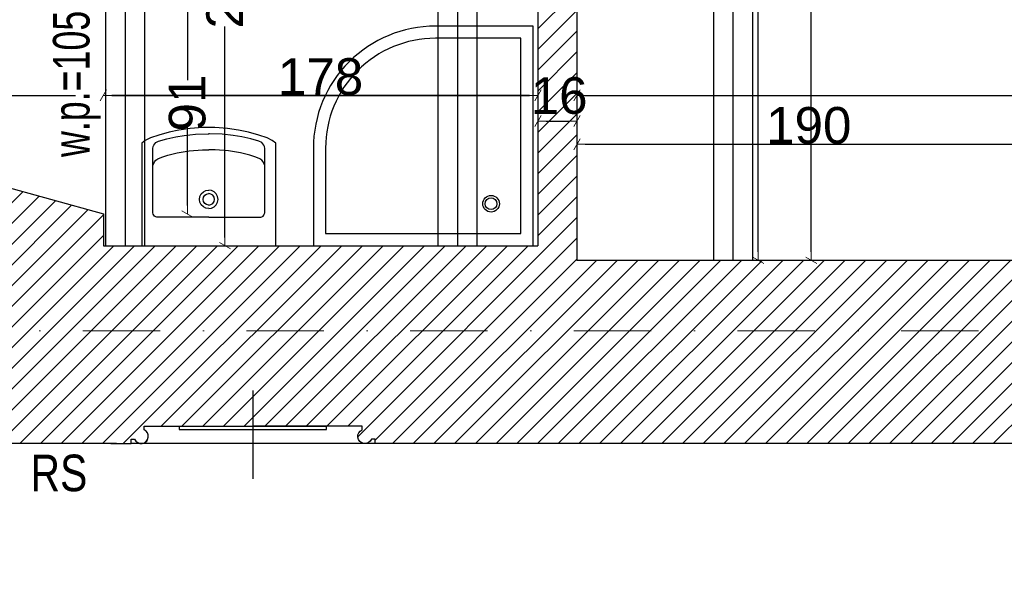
# Model space of a CAD drawing. Header units: millimetres. Extents: x 77315 to 1057463, y -108895 to -47643.
# Tile 11 of 62: x 87981 to 92015, y -106110 to -103747. Entities that reach past the tile are written whole.
import ezdxf

# ---------------------------------------------------------------- set-up
doc = ezdxf.new("R2010")
doc.units = ezdxf.units.MM
doc.header["$MEASUREMENT"] = 0
doc.linetypes.add('Dot & Dashed', pattern=[670.277762, 317.5, -176.388889, 0, -176.388874])
for name, color, linetype in [('belki nad', 7, 'Continuous'), ('DIM MALY', 7, 'Continuous'), ('Drawing & Figure', 7, 'Continuous'), ('meble', 7, 'Continuous'), ('Nowe_A-OKNA-OPIS', 7, 'Continuous'), ('OKNO_DETAL', 7, 'Continuous'), ('opisy inne', 7, 'Continuous'), ('OSIE', 7, 'Continuous'), ('PARAPET', 7, 'Continuous'), ('Structural - Bearing', 7, 'Continuous'), ('Structural - Grid', 7, 'Continuous')]:
    doc.layers.add(name, color=color, linetype=linetype)
doc.styles.add('STYL_AUTOMATYCZNY_2', font='arial.ttf')
doc.styles.add('STYL_AUTOMATYCZNY_3', font='arial.ttf', dxfattribs={"width": 0.8})
doc.styles.add('STYL_AUTOMATYCZNY_4', font='arial.ttf', dxfattribs={"width": 0.7})
doc.dimstyles.new('STYL_AUTOMATYCZNY__1', dxfattribs={"dimtxt": 150, "dimasz": 34.231941, "dimexe": 0.18, "dimexo": 0.0625, "dimgap": 0, "dimtad": 1, "dimdec": 0, "dimlfac": 0.1, "dimzin": 0, "dimdsep": 46, "dimtxsty": 'STYL_AUTOMATYCZNY_2', "dimblk": 'ARROWHEAD_2', "dimblk1": 'ARROWHEAD_2', "dimblk2": 'ARROWHEAD_2', "dimcen": 0.09, "dimse1": 1, "dimse2": 1, "dimclrd": 7, "dimclre": 7, "dimclrt": 7, "dimadec": 0, "dimazin": 0, "dimtfac": 1, "dimtdec": 4, "dimtmove": 0, "dimatfit": 3, "dimfxl": 0, "dimtolj": 1, "dimtzin": 0, "dimarcsym": 0})
doc.dimstyles.new('STYL_AUTOMATYCZNY__2', dxfattribs={"dimtxt": 150, "dimasz": 34.231941, "dimexe": 0.18, "dimexo": 0.0625, "dimgap": 0, "dimtad": 1, "dimtih": 1, "dimtoh": 1, "dimdec": 0, "dimlfac": 0.1, "dimzin": 0, "dimdsep": 46, "dimtxsty": 'STYL_AUTOMATYCZNY_2', "dimblk": 'ARROWHEAD_2', "dimblk1": 'ARROWHEAD_2', "dimblk2": 'ARROWHEAD_2', "dimcen": 0.09, "dimse1": 1, "dimse2": 1, "dimclrd": 7, "dimclre": 7, "dimclrt": 7, "dimadec": 0, "dimazin": 0, "dimtfac": 1, "dimtdec": 4, "dimtmove": 0, "dimatfit": 3, "dimfxl": 0, "dimtolj": 1, "dimtzin": 0, "dimarcsym": 0})
doc.dimstyles.new('STYL_AUTOMATYCZNY__4', dxfattribs={"dimtxt": 150, "dimasz": 34.231941, "dimexe": 0.18, "dimexo": 0.0625, "dimgap": 0, "dimtad": 1, "dimtih": 1, "dimtoh": 1, "dimdec": 0, "dimlfac": 0.1, "dimzin": 0, "dimdsep": 46, "dimtxsty": 'STYL_AUTOMATYCZNY_2', "dimblk": 'ARROWHEAD_2', "dimblk1": 'ARROWHEAD_2', "dimblk2": 'ARROWHEAD_2', "dimcen": 0.09, "dimse1": 1, "dimse2": 1, "dimclrd": 7, "dimclre": 7, "dimclrt": 7, "dimadec": 0, "dimazin": 0, "dimtfac": 1, "dimtdec": 4, "dimtmove": 2, "dimatfit": 3, "dimfxl": 0, "dimtolj": 1, "dimtzin": 0, "dimarcsym": 0})
pattern_1 = [(45, (0, 0), (-42.426407, 42.426407), [])]

# ---------------------------------------------------------------- blocks, each defined once
blk = doc.blocks.new('ARROWHEAD_2')
at = {"color": 0, "linetype": 'Continuous', "lineweight": 0}
for p, q in [((0, 0), (-1, 0)), ((-0.38, -0.66), (0.38, 0.66))]:
    blk.add_line(p, q, dxfattribs=at)
blk = doc.blocks.new('*D162')
at = {"layer": 'Defpoints', "color": 0}
for p in [(90526.9, -102202.9), (91007.1, -102202.9), (90749.8, -104732.9)]:
    blk.add_point(p, dxfattribs=at)
at = {"layer": 'DIM MALY', "color": 7, "lineweight": -2}
for p, q in [((91007.1, -102237.1), (91007.1, -103301.2)), ((91007.1, -104698.6), (91007.1, -103635.2))]:
    blk.add_line(p, q, dxfattribs=at)
at = {"layer": 'DIM MALY', "color": 7, "lineweight": -2, "xscale": 34.23194115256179, "yscale": 34.23194115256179, "zscale": 34.23194115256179}
for p, rotation in [((91007.1, -102202.9), 90), ((91007.1, -104732.9), 270)]:
    blk.add_blockref('ARROWHEAD_2', p, dxfattribs=dict(at, rotation=rotation))
at = {"layer": 'DIM MALY', "color": 7, "insert": (91007.1, -103468.2), "char_height": 150, "attachment_point": 5, "rotation": 90, "style": 'STYL_AUTOMATYCZNY_2'}
blk.add_mtext('\\A1;253', dxfattribs=at)
blk = doc.blocks.new('*D192')
at = {"layer": 'Defpoints', "color": 0}
for p in [(88324.3, -104057.2), (88324.3, -104420.1), (90104.3, -104420.1)]:
    blk.add_point(p, dxfattribs=at)
at = {"layer": 'DIM MALY', "color": 7, "lineweight": -2}
blk.add_line((90070, -104057.2), (88358.5, -104057.2), dxfattribs=at)
at = {"layer": 'DIM MALY', "color": 7, "lineweight": -2, "xscale": 34.23194115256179, "yscale": 34.23194115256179, "zscale": 34.23194115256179, "rotation": 180}
blk.add_blockref('ARROWHEAD_2', (88324.3, -104057.2), dxfattribs=at)
at = {"layer": 'DIM MALY', "color": 7, "lineweight": -2, "xscale": 34.23194115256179, "yscale": 34.23194115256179, "zscale": 34.23194115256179}
blk.add_blockref('ARROWHEAD_2', (90104.3, -104057.2), dxfattribs=at)
at = {"layer": 'DIM MALY', "color": 7, "insert": (89213.9, -103980.6), "char_height": 150, "attachment_point": 5, "style": 'STYL_AUTOMATYCZNY_2'}
blk.add_mtext('\\A1;178', dxfattribs=at)
blk = doc.blocks.new('*D193')
at = {"layer": 'Defpoints', "color": 0}
for p in [(90104.3, -104057.2), (88324.3, -104420.1), (90104.3, -104420.1)]:
    blk.add_point(p, dxfattribs=at)
at = {"layer": 'DIM MALY', "color": 7, "lineweight": -2}
blk.add_line((88358.5, -104057.2), (90070, -104057.2), dxfattribs=at)
at = {"layer": 'DIM MALY', "color": 7, "lineweight": -2, "xscale": 34.23194115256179, "yscale": 34.23194115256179, "zscale": 34.23194115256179, "rotation": 180}
blk.add_blockref('ARROWHEAD_2', (88324.3, -104057.2), dxfattribs=at)
at = {"layer": 'DIM MALY', "color": 7, "lineweight": -2, "xscale": 34.23194115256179, "yscale": 34.23194115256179, "zscale": 34.23194115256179}
blk.add_blockref('ARROWHEAD_2', (90104.3, -104057.2), dxfattribs=at)
at = {"layer": 'DIM MALY', "color": 7, "insert": (89213.9, -103980.6), "char_height": 150, "attachment_point": 5, "style": 'STYL_AUTOMATYCZNY_2'}
blk.add_mtext('\\A1;178', dxfattribs=at)
blk = doc.blocks.new('*D194')
at = {"layer": 'Defpoints', "color": 0}
for p in [(92164.3, -104257.2), (90264.3, -104620.1), (92164.3, -104620.1)]:
    blk.add_point(p, dxfattribs=at)
at = {"layer": 'DIM MALY', "color": 7, "lineweight": -2}
blk.add_line((90298.5, -104257.2), (92130, -104257.2), dxfattribs=at)
at = {"layer": 'DIM MALY', "color": 7, "lineweight": -2, "xscale": 34.23194115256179, "yscale": 34.23194115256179, "zscale": 34.23194115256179, "rotation": 180}
blk.add_blockref('ARROWHEAD_2', (90264.3, -104257.2), dxfattribs=at)
at = {"layer": 'DIM MALY', "color": 7, "lineweight": -2, "xscale": 34.23194115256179, "yscale": 34.23194115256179, "zscale": 34.23194115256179}
blk.add_blockref('ARROWHEAD_2', (92164.3, -104257.2), dxfattribs=at)
at = {"layer": 'DIM MALY', "color": 7, "insert": (91213.9, -104180.6), "char_height": 150, "attachment_point": 5, "style": 'STYL_AUTOMATYCZNY_2'}
blk.add_mtext('\\A1;190', dxfattribs=at)
blk = doc.blocks.new('*D195')
at = {"layer": 'Defpoints', "color": 0}
for p in [(92164.3, -104257.2), (90264.3, -104620.1), (92164.3, -104620.1)]:
    blk.add_point(p, dxfattribs=at)
at = {"layer": 'DIM MALY', "color": 7, "lineweight": -2}
blk.add_line((90298.5, -104257.2), (92130, -104257.2), dxfattribs=at)
at = {"layer": 'DIM MALY', "color": 7, "lineweight": -2, "xscale": 34.23194115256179, "yscale": 34.23194115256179, "zscale": 34.23194115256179, "rotation": 180}
blk.add_blockref('ARROWHEAD_2', (90264.3, -104257.2), dxfattribs=at)
at = {"layer": 'DIM MALY', "color": 7, "lineweight": -2, "xscale": 34.23194115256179, "yscale": 34.23194115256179, "zscale": 34.23194115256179}
blk.add_blockref('ARROWHEAD_2', (92164.3, -104257.2), dxfattribs=at)
at = {"layer": 'DIM MALY', "color": 7, "insert": (91213.9, -104180.6), "char_height": 150, "attachment_point": 5, "style": 'STYL_AUTOMATYCZNY_2'}
blk.add_mtext('\\A1;190', dxfattribs=at)
blk = doc.blocks.new('*D197')
at = {"layer": 'Defpoints', "color": 0}
for p in [(92164.3, -104257.2), (90264.3, -104620.1), (92164.3, -104620.1)]:
    blk.add_point(p, dxfattribs=at)
at = {"layer": 'DIM MALY', "color": 7, "lineweight": -2}
blk.add_line((90298.5, -104257.2), (92130, -104257.2), dxfattribs=at)
at = {"layer": 'DIM MALY', "color": 7, "lineweight": -2, "xscale": 34.23194115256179, "yscale": 34.23194115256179, "zscale": 34.23194115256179, "rotation": 180}
blk.add_blockref('ARROWHEAD_2', (90264.3, -104257.2), dxfattribs=at)
at = {"layer": 'DIM MALY', "color": 7, "lineweight": -2, "xscale": 34.23194115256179, "yscale": 34.23194115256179, "zscale": 34.23194115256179}
blk.add_blockref('ARROWHEAD_2', (92164.3, -104257.2), dxfattribs=at)
at = {"layer": 'DIM MALY', "color": 7, "insert": (91213.9, -104180.6), "char_height": 150, "attachment_point": 5, "style": 'STYL_AUTOMATYCZNY_2'}
blk.add_mtext('\\A1;190', dxfattribs=at)
blk = doc.blocks.new('*D220')
at = {"layer": 'Defpoints', "color": 0}
for p in [(90104.3, -104057.2), (88324.3, -104420.1), (90104.3, -104420.1)]:
    blk.add_point(p, dxfattribs=at)
at = {"layer": 'DIM MALY', "color": 7, "lineweight": -2}
blk.add_line((88358.5, -104057.2), (90070, -104057.2), dxfattribs=at)
at = {"layer": 'DIM MALY', "color": 7, "lineweight": -2, "xscale": 34.23194115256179, "yscale": 34.23194115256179, "zscale": 34.23194115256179, "rotation": 180}
blk.add_blockref('ARROWHEAD_2', (88324.3, -104057.2), dxfattribs=at)
at = {"layer": 'DIM MALY', "color": 7, "lineweight": -2, "xscale": 34.23194115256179, "yscale": 34.23194115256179, "zscale": 34.23194115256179}
blk.add_blockref('ARROWHEAD_2', (90104.3, -104057.2), dxfattribs=at)
at = {"layer": 'DIM MALY', "color": 7, "insert": (89213.9, -103980.6), "char_height": 150, "attachment_point": 5, "style": 'STYL_AUTOMATYCZNY_2'}
blk.add_mtext('\\A1;178', dxfattribs=at)
blk = doc.blocks.new('*D221')
at = {"layer": 'Defpoints', "color": 0}
for p in [(90264.3, -104162.2), (90104.3, -104420.1), (90264.3, -104420.1)]:
    blk.add_point(p, dxfattribs=at)
at = {"layer": 'DIM MALY', "color": 7, "lineweight": -2}
blk.add_line((90138.5, -104162.2), (90230, -104162.2), dxfattribs=at)
at = {"layer": 'DIM MALY', "color": 7, "lineweight": -2, "xscale": 34.23194115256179, "yscale": 34.23194115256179, "zscale": 34.23194115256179, "rotation": 180}
blk.add_blockref('ARROWHEAD_2', (90104.3, -104162.2), dxfattribs=at)
at = {"layer": 'DIM MALY', "color": 7, "lineweight": -2, "xscale": 34.23194115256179, "yscale": 34.23194115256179, "zscale": 34.23194115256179}
blk.add_blockref('ARROWHEAD_2', (90264.3, -104162.2), dxfattribs=at)
at = {"layer": 'DIM MALY', "color": 7, "insert": (90191.1, -104058.6), "char_height": 150, "attachment_point": 5, "style": 'STYL_AUTOMATYCZNY_2'}
blk.add_mtext('\\A1;16', dxfattribs=at)
blk = doc.blocks.new('*D222')
at = {"layer": 'Defpoints', "color": 0}
for p in [(95044.3, -104057.2), (95044.3, -104106.5), (90264.3, -104420.1)]:
    blk.add_point(p, dxfattribs=at)
at = {"layer": 'DIM MALY', "color": 7, "lineweight": -2}
blk.add_line((90298.5, -104057.2), (95010, -104057.2), dxfattribs=at)
at = {"layer": 'DIM MALY', "color": 7, "lineweight": -2, "xscale": 34.23194115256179, "yscale": 34.23194115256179, "zscale": 34.23194115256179, "rotation": 180}
blk.add_blockref('ARROWHEAD_2', (90264.3, -104057.2), dxfattribs=at)
at = {"layer": 'DIM MALY', "color": 7, "lineweight": -2, "xscale": 34.23194115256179, "yscale": 34.23194115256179, "zscale": 34.23194115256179}
blk.add_blockref('ARROWHEAD_2', (95044.3, -104057.2), dxfattribs=at)
at = {"layer": 'DIM MALY', "color": 7, "insert": (92653.9, -103980.6), "char_height": 150, "attachment_point": 5, "style": 'STYL_AUTOMATYCZNY_2'}
blk.add_mtext('\\A1;478', dxfattribs=at)
blk = doc.blocks.new('*D287')
at = {"layer": 'Defpoints', "color": 0}
for p in [(88591.9, -103632.9), (88668.3, -103632.9), (88591.9, -104542.9)]:
    blk.add_point(p, dxfattribs=at)
at = {"layer": 'DIM MALY', "color": 7, "lineweight": -2}
for p, q in [((88668.3, -103667.1), (88668.3, -103995.1)), ((88668.3, -104508.6), (88668.3, -104181.1))]:
    blk.add_line(p, q, dxfattribs=at)
at = {"layer": 'DIM MALY', "color": 7, "lineweight": -2, "xscale": 34.23194115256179, "yscale": 34.23194115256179, "zscale": 34.23194115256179}
for p, rotation in [((88668.3, -103632.9), 90), ((88668.3, -104542.9), 270)]:
    blk.add_blockref('ARROWHEAD_2', p, dxfattribs=dict(at, rotation=rotation))
at = {"layer": 'DIM MALY', "color": 7, "insert": (88668.3, -104088.1), "char_height": 150, "attachment_point": 5, "rotation": 90, "style": 'STYL_AUTOMATYCZNY_2'}
blk.add_mtext('\\A1;91', dxfattribs=at)
blk = doc.blocks.new('*D294')
at = {"layer": 'Defpoints', "color": 0}
for p in [(88883.4, -102542.9), (88821.9, -104672.9), (88883.4, -104672.9)]:
    blk.add_point(p, dxfattribs=at)
at = {"layer": 'DIM MALY', "color": 7, "lineweight": -2}
for p, q in [((88821.9, -102577.1), (88821.9, -103441.2)), ((88821.9, -104638.6), (88821.9, -103775.2))]:
    blk.add_line(p, q, dxfattribs=at)
at = {"layer": 'DIM MALY', "color": 7, "lineweight": -2, "xscale": 34.23194115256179, "yscale": 34.23194115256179, "zscale": 34.23194115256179}
for p, rotation in [((88821.9, -102542.9), 90), ((88821.9, -104672.9), 270)]:
    blk.add_blockref('ARROWHEAD_2', p, dxfattribs=dict(at, rotation=rotation))
at = {"layer": 'DIM MALY', "color": 7, "insert": (88821.9, -103608.2), "char_height": 150, "attachment_point": 5, "rotation": 90, "style": 'STYL_AUTOMATYCZNY_2'}
blk.add_mtext('\\A1;213', dxfattribs=at)
blk = doc.blocks.new('*D329')
at = {"layer": 'Defpoints', "color": 0}
for p in [(90539.7, -100832.9), (90964.3, -104732.9), (91223.9, -104732.9)]:
    blk.add_point(p, dxfattribs=at)
at = {"layer": 'DIM MALY', "color": 7, "lineweight": -2}
for p, q in [((91223.9, -100867.1), (91223.9, -102617.8)), ((91223.9, -104698.6), (91223.9, -102948.6))]:
    blk.add_line(p, q, dxfattribs=at)
at = {"layer": 'DIM MALY', "color": 7, "lineweight": -2, "xscale": 34.23194115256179, "yscale": 34.23194115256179, "zscale": 34.23194115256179}
for p, rotation in [((91223.9, -100832.9), 90), ((91223.9, -104732.9), 270)]:
    blk.add_blockref('ARROWHEAD_2', p, dxfattribs=dict(at, rotation=rotation))
at = {"layer": 'DIM MALY', "color": 7, "insert": (91223.9, -102783.2), "char_height": 150, "attachment_point": 5, "rotation": 90, "style": 'STYL_AUTOMATYCZNY_2'}
blk.add_mtext('\\A1;390', dxfattribs=at)
blk = doc.blocks.new('*D371')
at = {"layer": 'Defpoints', "color": 0}
for p in [(87564.1, -105009.4), (118544.1, -105413.4), (118544.1, -106621.5)]:
    blk.add_point(p, dxfattribs=at)
at = {"layer": 'DIM MALY', "color": 7, "lineweight": -2}
blk.add_line((87598.4, -106621.5), (118509.9, -106621.5), dxfattribs=at)
at = {"layer": 'DIM MALY', "color": 7, "lineweight": -2, "xscale": 34.23194115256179, "yscale": 34.23194115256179, "zscale": 34.23194115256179, "rotation": 180}
blk.add_blockref('ARROWHEAD_2', (87564.1, -106621.5), dxfattribs=at)
at = {"layer": 'DIM MALY', "color": 7, "lineweight": -2, "xscale": 34.23194115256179, "yscale": 34.23194115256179, "zscale": 34.23194115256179}
blk.add_blockref('ARROWHEAD_2', (118544.1, -106621.5), dxfattribs=at)
at = {"layer": 'DIM MALY', "color": 7, "insert": (103054.1, -106544.9), "char_height": 150, "attachment_point": 5, "style": 'STYL_AUTOMATYCZNY_2'}
blk.add_mtext('\\A1;3098', dxfattribs=at)
blk = doc.blocks.new('*D462')
at = {"layer": 'Defpoints', "color": 0}
for p in [(88591.9, -103632.9), (88668.3, -103632.9), (88591.9, -104542.9)]:
    blk.add_point(p, dxfattribs=at)
at = {"layer": 'DIM MALY', "color": 7, "lineweight": -2}
for p, q in [((88668.3, -103667.1), (88668.3, -103995.1)), ((88668.3, -104508.6), (88668.3, -104181.1))]:
    blk.add_line(p, q, dxfattribs=at)
at = {"layer": 'DIM MALY', "color": 7, "lineweight": -2, "xscale": 34.23194115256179, "yscale": 34.23194115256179, "zscale": 34.23194115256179}
for p, rotation in [((88668.3, -103632.9), 90), ((88668.3, -104542.9), 270)]:
    blk.add_blockref('ARROWHEAD_2', p, dxfattribs=dict(at, rotation=rotation))
at = {"layer": 'DIM MALY', "color": 7, "insert": (88668.3, -104088.1), "char_height": 150, "attachment_point": 5, "rotation": 90, "style": 'STYL_AUTOMATYCZNY_2'}
blk.add_mtext('\\A1;91', dxfattribs=at)

msp = doc.modelspace()

# ---------------------------------------------------------------- hatches: boundary and pattern name
at = {"layer": 'Drawing & Figure'}
h = msp.add_hatch(dxfattribs=at)
h.set_pattern_fill('Common_Brick_0002', color=256, style=0, pattern_type=2)
h.set_pattern_definition(pattern_1)
h.paths.add_polyline_path([(89654.6, -100102.9), (89694.3, -101162.9), (90244.3, -101151.9), (90244.3, -101152.9), (90264.3, -101152.9), (90264.3, -100832.9), (90764.3, -100826.6), (90823.3, -100825.8), (90823.3, -100825.3), (90903.3, -100824.3), (90903.3, -100824.8), (90983.3, -100823.8), (93664.1, -100790.2), (93744.1, -100789.2), (93824.1, -100788.2), (94503.3, -100779.6), (94854.3, -100775.2), (94934.3, -100774.2), (95014.3, -100773.2), (95044.3, -100772.9), (95044.3, -101287.2), (95044.3, -104162.2), (95044.3, -104362.2), (95044.3, -104732.9), (93158.2, -104732.9), (93068.8, -105120.5), (93068.8, -105263.1), (93082.2, -105383.1), (93091.7, -105383.1, -0.383982), (93127.2, -105418.4), (93139.5, -105418.4), (93139.5, -105433.4, 1.205804), (93187.4, -105465.6), (93202.1, -105465.6), (93202.1, -105483.1), (93284.8, -105483.1), (95122.5, -105483.1), (95163.8, -105483.1), (95163.8, -105465.6), (95178.6, -105465.6, 0.263086), (95201.5, -105483.1), (95209.5, -105483.1, 0.761796), (95217, -105427), (95217, -105412.2), (95663.8, -105412.2), (96110.6, -105412.2), (96110.6, -105427, 0.761796), (96118.1, -105483.1), (96126, -105483.1, 0.263086), (96149, -105465.6), (96163.8, -105465.6), (96163.8, -105483.1), (96246.4, -105483.1), (98021.7, -105483.1), (98037.6, -105483.1), (98037.6, -105465.6), (98052.4, -105465.6, 1.205804), (98100.2, -105433.4), (98100.2, -105418.4), (98112.6, -105418.4, -0.383982), (98148.1, -105383.1), (98157.6, -105383.1), (98170.9, -105263.1), (98170.9, -105130.5), (98077.5, -104882.9), (97788, -104882.9), (95677.5, -104882.9), (95679.6, -104662.9), (95682.5, -104362.2), (95684.4, -104162.2), (95712.1, -101287.2), (95727.5, -99682.9), (98025, -99682.9), (98094.2, -99114.5), (98094.2, -98984.5), (95622.2, -98984.5), (95616.6, -97541), (95023.8, -97541), (95026.5, -98041.5), (94503.3, -98041.4), (93024.1, -98041), (93024.1, -98041), (93024.1, -98532.9), (93024.1, -98981.5), (93034.1, -98981.5), (93164.1, -98981.5), (93164.1, -98532.9), (93164.1, -98201.5), (94503.3, -98201.5), (95016.5, -98201.5), (95016.5, -99042.9), (95036.5, -99042.9), (95274.5, -99042.9), (95274.5, -99182.9), (95016.5, -99182.9), (95016.5, -100032.8), (94642.7, -100032.8), (94503.3, -100032.8), (94346.5, -100032.8), (93368.8, -100032.8), (93187.6, -100032.8), (93187.6, -99972.8), (93047.6, -99972.8), (93047.6, -100102.8), (92867.6, -100102.8), (92867.6, -100591.8), (92867.6, -100622.8), (91784.1, -100622.8), (91784.1, -99845), (91644.1, -99845), (91644.1, -100102.9), (90903.3, -100102.9), (90764.3, -100102.9)])
h.paths.add_polyline_path([(94000.4, -100634.4), (93799.7, -100634.4), (93799.7, -100374.4), (94079.7, -100374.4), (94079.7, -100565.3)], flags=0)
h = msp.add_hatch(dxfattribs=at)
h.set_pattern_fill('Common_Brick_0002', color=256, style=0, pattern_type=2)
h.set_pattern_definition(pattern_1)
h.paths.add_polyline_path([(87734.4, -104420.9), (87590.3, -104420.9), (87592.9, -104560.9), (87592.9, -104676.4), (87592.9, -105483.1), (88377.9, -105483.1), (88437.5, -105483.1), (88437.5, -105465.6), (88452.3, -105465.6, 0.263086), (88475.3, -105483.1), (88483.2, -105483.1, 0.761796), (88490.7, -105427), (88490.7, -105412.2), (88937.5, -105412.2), (89384.3, -105412.2), (89384.3, -105427, 0.761796), (89391.8, -105483.1), (89399.7, -105483.1, 0.263086), (89422.7, -105465.6), (89437.5, -105465.6), (89437.5, -105483.1), (89501.9, -105483.1), (92019.7, -105483.1), (92102.4, -105483.1), (92102.4, -105465.6), (92117.2, -105465.6, 1.205804), (92165, -105433.4), (92165, -105418.4), (92177.3, -105418.4, -0.383982), (92212.8, -105383.1), (92222.4, -105383.1), (92235.7, -105263.1), (92235.7, -105120.5), (92171.9, -104732.9), (90264.3, -104732.9), (90264.3, -103092.3), (90264.3, -102852.3), (90264.3, -102612.2), (90264.3, -102325.5), (90264.3, -102122.9), (90234.3, -102122.9), (90234.3, -102138), (90104.3, -102138), (90104.3, -102122.9), (90104.3, -102122.9), (90104.3, -102325.5), (90104.3, -102442.9), (90104.3, -102612.2), (90104.3, -102852.3), (90104.3, -103092.3), (90104.3, -104672.9), (88324.3, -104672.9), (88324.3, -104542.9), (87884.4, -104420.9), (87734.4, -104420.9)])

# ---------------------------------------------------------------- linework, layer by layer
at = {"layer": 'belki nad'}
for p, q in [((90823.3, -100825.3), (90823.3, -104732.9)), ((90983.3, -100823.3), (90983.3, -104732.9)), ((88333.3, -101062.8), (88333.3, -104672.9)), ((88493.3, -101062.8), (88493.3, -104672.9)), ((89694.4, -101062.9), (89694.4, -104672.9)), ((89854.4, -101162.9), (89854.4, -104672.9))]:
    msp.add_line(p, q, dxfattribs=at)
at = {"layer": 'meble'}
for p, q in [((88620.6, -104226.9), (88655.7, -104221)), ((88655.7, -104221), (88701.5, -104215.7)), ((88701.5, -104215.7), (88752.9, -104213.9)), ((88752.9, -104213.9), (88756.1, -104213.9)), ((88759.2, -104213.9), (88756.1, -104213.9)), ((88810.6, -104215.7), (88759.2, -104213.9)), ((88856.5, -104221), (88810.6, -104215.7)), ((88891.6, -104226.9), (88856.5, -104221)), ((88528, -104266.8), (88531, -104260.6)), ((88531, -104260.6), (88535, -104255.2)), ((88535, -104255.2), (88539.1, -104250.1)), ((88539.1, -104250.1), (88550.5, -104244.1)), ((88550.5, -104244.1), (88583.8, -104235)), ((88583.8, -104235), (88620.6, -104226.9)), ((88928.4, -104235), (88891.6, -104226.9)), ((88961.6, -104244.1), (88928.4, -104235)), ((88973, -104250.1), (88961.6, -104244.1)), ((88977.2, -104255.2), (88973, -104250.1)), ((88981.1, -104260.6), (88977.2, -104255.2)), ((88984.2, -104266.8), (88981.1, -104260.6)), ((88526.8, -104274.7), (88528, -104266.8)), ((88526.8, -104538.3), (88526.8, -104274.7)), ((88563.3, -104309.5), (88588.5, -104301.9)), ((88588.5, -104301.9), (88626, -104292.8)), ((88626, -104292.8), (88675.6, -104284.2)), ((88675.6, -104284.2), (88730.4, -104279.5)), ((88730.4, -104279.5), (88756.1, -104279.5)), ((88781.7, -104279.5), (88756.1, -104279.5)), ((88836.5, -104284.2), (88781.7, -104279.5)), ((88886.2, -104292.8), (88836.5, -104284.2)), ((88923.6, -104301.9), (88886.2, -104292.8)), ((88948.8, -104309.5), (88923.6, -104301.9)), ((88985.3, -104274.7), (88984.2, -104266.8)), ((88985.3, -104538.3), (88985.3, -104274.7)), ((88526.8, -104343.6), (88533.1, -104329)), ((88533.1, -104329), (88538.8, -104322.3)), ((88538.8, -104322.3), (88546.7, -104316.6)), ((88546.7, -104316.6), (88563.3, -104309.5)), ((88965.4, -104316.6), (88948.8, -104309.5)), ((88973.3, -104322.3), (88965.4, -104316.6)), ((88979, -104329), (88973.3, -104322.3)), ((88985.3, -104343.6), (88979, -104329)), ((88719.8, -104471.1), (88725.2, -104460.5)), ((88725.2, -104460.5), (88733.7, -104452)), ((88733.7, -104452), (88744.3, -104446.6)), ((88739.5, -104466.3), (88747.1, -104461.2)), ((88744.3, -104446.6), (88756.1, -104444.8)), ((88747.1, -104461.2), (88756.1, -104459.4)), ((88767.8, -104446.6), (88756.1, -104444.8)), ((88765, -104461.2), (88756.1, -104459.4)), ((88772.6, -104466.3), (88765, -104461.2)), ((88778.5, -104452), (88767.8, -104446.6)), ((88786.9, -104460.5), (88778.5, -104452)), ((88792.3, -104471.1), (88786.9, -104460.5)), ((88718, -104482.9), (88719.8, -104471.1)), ((88719.8, -104494.6), (88718, -104482.9)), ((88725.2, -104505.3), (88719.8, -104494.6)), ((88733.7, -104513.7), (88725.2, -104505.3)), ((88732.7, -104482.9), (88734.4, -104473.9)), ((88734.4, -104491.8), (88732.7, -104482.9)), ((88734.4, -104473.9), (88739.5, -104466.3)), ((88739.5, -104499.4), (88734.4, -104491.8)), ((88747.1, -104504.5), (88739.5, -104499.4)), ((88756.1, -104506.3), (88747.1, -104504.5)), ((88756.1, -104506.3), (88765, -104504.5)), ((88765, -104504.5), (88772.6, -104499.4)), ((88777.7, -104473.9), (88772.6, -104466.3)), ((88772.6, -104499.4), (88777.7, -104491.8)), ((88779.5, -104482.9), (88777.7, -104473.9)), ((88777.7, -104491.8), (88779.5, -104482.9)), ((88778.5, -104513.7), (88786.9, -104505.3)), ((88786.9, -104505.3), (88792.3, -104494.6)), ((88794.2, -104482.9), (88792.3, -104471.1)), ((88792.3, -104494.6), (88794.2, -104482.9)), ((88528.6, -104543.6), (88526.8, -104538.3)), ((88531, -104548.3), (88528.6, -104543.6)), ((88744.3, -104519.1), (88733.7, -104513.7)), ((88756.1, -104521), (88744.3, -104519.1)), ((88756.1, -104521), (88767.8, -104519.1)), ((88767.8, -104519.1), (88778.5, -104513.7)), ((88981.2, -104548.3), (88983.5, -104543.6)), ((88983.5, -104543.6), (88985.3, -104538.3)), ((88533.9, -104551.4), (88531, -104548.3)), ((88538.5, -104554.1), (88533.9, -104551.4)), ((88543.3, -104555.4), (88538.5, -104554.1)), ((88756.1, -104555.4), (88543.3, -104555.4)), ((88756.1, -104555.4), (88968.8, -104555.4)), ((88968.8, -104555.4), (88973.7, -104554.1)), ((88973.7, -104554.1), (88978.2, -104551.4)), ((88978.2, -104551.4), (88981.2, -104548.3))]:
    msp.add_line(p, q, dxfattribs=at)
for points in [[(90084.3, -104672.9), (90084.3, -103772.9), (89684.3, -103772.9, 0.414214), (89184.3, -104272.9), (89184.3, -104672.9)], [(90034.3, -104622.9), (90034.3, -103822.9), (89684.3, -103822.9, 0.414214), (89234.3, -104272.9), (89234.3, -104622.9)]]:
    msp.add_lwpolyline(points, format="xyb", close=True, dxfattribs=at)
msp.add_lwpolyline([(88756.1, -104187.9), (88731.5, -104188.3), (88679.3, -104192.3), (88633.7, -104199.4), (88594, -104207.7), (88551.1, -104219.8), (88517, -104231.4), (88495.8, -104241.5), (88481.1, -104252), (88481.1, -104663.7), (88481.8, -104668.7), (88483.5, -104671.5), (88486.7, -104672.9), (88756.1, -104672.9), (89025.5, -104672.9), (89028.7, -104671.5), (89030.4, -104668.7), (89031.1, -104663.7), (89031.1, -104252), (89016.3, -104241.5), (88995.1, -104231.4), (88961.1, -104219.8), (88918.1, -104207.7), (88878.4, -104199.4), (88832.8, -104192.3), (88780.7, -104188.3)], close=True, dxfattribs=at)
for radius in [34.1, 24.1]:
    msp.add_circle((89912.2, -104500.8), radius, dxfattribs=at)
at = {"layer": 'Nowe_A-OKNA-OPIS'}
msp.add_line((88210, -104058.7), (87004.8, -104058.7), dxfattribs=at)
at = {"layer": 'OKNO_DETAL'}
for p, q in [((88937.5, -105628.7), (88937.5, -105266.8)), ((89437.5, -105483.1), (88437.5, -105483.1))]:
    msp.add_line(p, q, dxfattribs=at)
at = {"layer": 'OSIE'}
for p, q in [((90903.3, -100824.3), (90903.3, -104732.9)), ((88413.3, -101062.8), (88413.3, -104672.9)), ((89774.4, -101162.9), (89774.4, -104672.9))]:
    msp.add_line(p, q, dxfattribs=at)
at = {"layer": 'Structural - Bearing'}
for p, q in [((90104.3, -102122.9), (90104.3, -104672.9)), ((90264.3, -102122.9), (90264.3, -104732.9)), ((87884.4, -104420.9), (88324.3, -104542.9)), ((88324.3, -104542.9), (88324.3, -104672.9)), ((88324.3, -104672.9), (90104.3, -104672.9)), ((92171.9, -104732.9), (90264.3, -104732.9)), ((88377.9, -105483.1), (87592.9, -105483.1)), ((92054.7, -105483.1), (89501.9, -105483.1))]:
    msp.add_line(p, q, dxfattribs=at)
for points in [[(88354.8, -105483.1), (88437.5, -105483.1), (88437.5, -105465.6), (88452.3, -105465.6, 1.478383), (88490.7, -105427), (88490.7, -105412.2), (88937.5, -105412.2)], [(89520.2, -105483.1), (89437.5, -105483.1), (89437.5, -105465.6), (89422.7, -105465.6, -1.478383), (89384.3, -105427), (89384.3, -105412.2), (88937.5, -105412.2)]]:
    msp.add_lwpolyline(points, format="xyb", dxfattribs=at)
msp.add_lwpolyline([(89238.9, -105413.2), (88634, -105413.2), (88634, -105426.4), (89238.9, -105426.4)], close=True, dxfattribs=at)
at = {"layer": 'Structural - Grid', "linetype": 'Dot & Dashed', "lineweight": 15}
msp.add_line((118724.5, -105021.8), (80780, -105021.8), dxfattribs=at)

# ---------------------------------------------------------------- texts
at = {"layer": 'opisy inne', "insert": (88142.1, -105605), "char_height": 150, "attachment_point": 5, "style": 'STYL_AUTOMATYCZNY_3'}
msp.add_mtext('\\A1;{\\pqc;\\fArial|b0|i0|c238|p0;\\W0.800000;RS}', dxfattribs=at)
at = {"layer": 'PARAPET', "insert": (88312.7, -104309.4), "char_height": 150, "attachment_point": 7, "rotation": 90, "style": 'STYL_AUTOMATYCZNY_4'}
msp.add_mtext('\\A1;{\\pql;\\fArial|b0|i0|c238|p0;\\W0.700000;w.p.=105}', dxfattribs=at)

# ---------------------------------------------------------------- dimensions: what is measured, and where the dimension line sits
at = {"layer": 'DIM MALY'}
for base, p1, p2, angle, picture, middle in [((91223.9, -104732.9), (90539.7, -100832.9), (90964.3, -104732.9), 270, '*D329', (91223.9, -102783.2)), ((91007.1, -102202.9), (90749.8, -104732.9), (90526.9, -102202.9), 90, '*D162', (91007.1, -103468.2)), ((88821.9, -104672.9), (88883.4, -102542.9), (88883.4, -104672.9), 270, '*D294', (88821.9, -103608.2)), ((88668.3, -103632.9), (88591.9, -104542.9), (88591.9, -103632.9), 90, '*D287', (88668.3, -104088.1)), ((88668.3, -103632.9), (88591.9, -104542.9), (88591.9, -103632.9), 90, '*D462', (88668.3, -104088.1))]:
    dim = msp.add_linear_dim(base=base, p1=p1, p2=p2, angle=angle, dimstyle='STYL_AUTOMATYCZNY__1', dxfattribs=at)
    dim.commit()
    dim.dimension.update_dxf_attribs({"geometry": picture, "text_midpoint": middle, "dimtype": 160, "text_rotation": 90})
dim = msp.add_linear_dim(base=(88324.3, -104057.2), p1=(90104.3, -104420.1), p2=(88324.3, -104420.1), angle=180, dimstyle='STYL_AUTOMATYCZNY__2', dxfattribs=at)
dim.commit()
dim.dimension.update_dxf_attribs({"geometry": '*D192', "text_midpoint": (89213.9, -104057.2), "dimtype": 160})
for base, p1, p2, dimstyle, picture, middle in [((90104.3, -104057.2), (88324.3, -104420.1), (90104.3, -104420.1), 'STYL_AUTOMATYCZNY__2', '*D193', (89213.9, -104057.2)), ((90104.3, -104057.2), (88324.3, -104420.1), (90104.3, -104420.1), 'STYL_AUTOMATYCZNY__2', '*D220', (89213.9, -104057.2)), ((95044.3, -104057.2), (90264.3, -104420.1), (95044.3, -104106.5), 'STYL_AUTOMATYCZNY__2', '*D222', (92653.9, -104057.2)), ((90264.3, -104162.2), (90104.3, -104420.1), (90264.3, -104420.1), 'STYL_AUTOMATYCZNY__4', '*D221', (90191.1, -104058.6)), ((92164.3, -104257.2), (90264.3, -104620.1), (92164.3, -104620.1), 'STYL_AUTOMATYCZNY__2', '*D194', (91213.9, -104257.2)), ((92164.3, -104257.2), (90264.3, -104620.1), (92164.3, -104620.1), 'STYL_AUTOMATYCZNY__2', '*D195', (91213.9, -104257.2)), ((92164.3, -104257.2), (90264.3, -104620.1), (92164.3, -104620.1), 'STYL_AUTOMATYCZNY__2', '*D197', (91213.9, -104257.2)), ((118544.1, -106621.5), (87564.1, -105009.4), (118544.1, -105413.4), 'STYL_AUTOMATYCZNY__2', '*D371', (103054.1, -106621.5))]:
    dim = msp.add_linear_dim(base=base, p1=p1, p2=p2, dimstyle=dimstyle, dxfattribs=at)
    dim.commit()
    dim.dimension.update_dxf_attribs({"geometry": picture, "text_midpoint": middle, "dimtype": 160})

doc.saveas('drawing.dxf')
